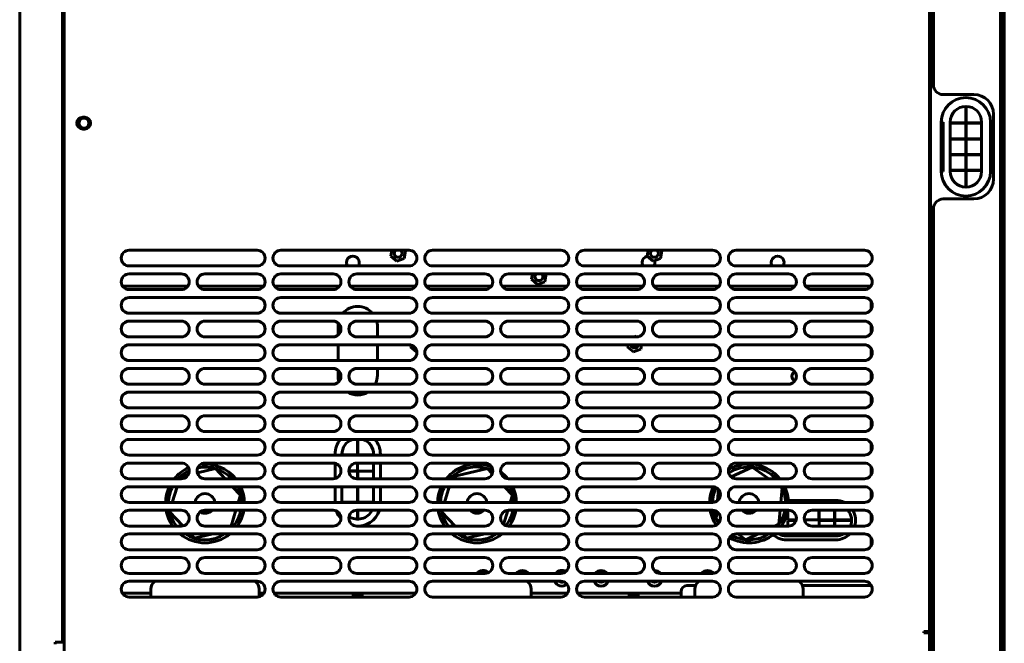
# Model space of a CAD drawing. Header units: millimetres. Extents: x 0 to 420, y 0 to 594.
# Tile 4 of 7: x 156 to 256, y 237 to 301. Entities that reach past the tile are written whole.
import ezdxf

# ---------------------------------------------------------------- set-up
doc = ezdxf.new("R2010")
doc.units = ezdxf.units.MM
doc.linetypes.add('K5LT_BASIC', pattern=[0])
doc.layers.add('Системный слой', color=7, linetype='Continuous')

msp = doc.modelspace()

# ---------------------------------------------------------------- linework, layer by layer
at = {"layer": 'Системный слой', "color": 150, "linetype": 'K5LT_BASIC', "lineweight": 60, "true_color": 0x0080ff}
for p, q in [((155.9299, 195.5661), (155.9299, 426.4661)), ((160.4299, 233.1661), (160.4299, 415.8661)), ((248.3299, 195.5661), (248.3299, 415.9661)), ((255.5299, 195.0661), (255.5299, 416.4661)), ((160.2784, 412.2661), (160.2784, 237.4661)), ((160.3491, 237.4661), (160.3491, 412.2661)), ((248.2299, 410.4661), (248.2299, 238.5661)), ((248.2499, 287.1661), (248.2499, 407.8661)), ((255.4299, 303.7661), (255.4299, 194.8661)), ((255.5299, 303.7661), (255.5299, 194.8661)), ((255.8299, 303.7661), (255.8299, 194.8661)), ((248.6299, 303.1661), (248.6299, 294.0661)), ((255.4299, 300.5661), (255.5299, 300.5661)), ((255.4299, 299.5661), (255.5299, 299.5661)), ((255.5299, 299.4661), (255.8299, 299.4661)), ((255.5299, 299.4661), (255.5299, 281.4661)), ((252.7299, 293.0661), (249.6299, 293.0661)), ((251.9499, 291.7661), (251.9099, 291.7661)), ((251.9099, 291.7661), (251.9099, 290.1861)), ((251.9499, 290.1861), (251.9499, 291.7661)), ((162.5299, 290.7661), (162.3299, 290.7661)), ((254.7299, 284.4661), (254.7299, 291.0661)), ((249.4299, 285.2661), (249.4299, 290.2661)), ((249.4299, 290.2661), (249.6299, 290.2661)), ((249.6299, 290.2661), (249.6299, 285.2661)), ((250.3299, 290.2661), (250.3299, 285.2661)), ((251.9099, 290.1861), (250.3299, 290.1861)), ((250.3299, 290.1461), (251.9099, 290.1461)), ((251.9099, 290.1461), (251.9099, 288.5861)), ((253.5299, 290.1861), (251.9499, 290.1861)), ((251.9499, 288.5861), (251.9499, 290.1461)), ((251.9499, 290.1461), (253.5299, 290.1461)), ((253.5299, 285.2661), (253.5299, 290.2661)), ((254.4299, 290.2661), (254.4299, 285.2661)), ((162.3299, 289.5661), (162.5299, 289.5661)), ((251.9099, 288.5861), (250.3299, 288.5861)), ((250.3299, 288.5461), (251.9099, 288.5461)), ((251.9099, 288.5461), (251.9099, 286.9861)), ((253.5299, 288.5861), (251.9499, 288.5861)), ((251.9499, 286.9861), (251.9499, 288.5461)), ((251.9499, 288.5461), (253.5299, 288.5461)), ((248.3299, 287.1661), (248.2299, 287.1661)), ((251.9099, 286.9861), (250.3299, 286.9861)), ((250.3299, 286.9461), (251.9099, 286.9461)), ((251.9099, 286.9461), (251.9099, 285.3861)), ((253.5299, 286.9861), (251.9499, 286.9861)), ((251.9499, 285.3861), (251.9499, 286.9461)), ((251.9499, 286.9461), (253.5299, 286.9461)), ((248.3299, 285.5661), (248.2299, 285.5661)), ((249.4299, 285.2661), (249.6299, 285.2661)), ((251.9099, 285.3861), (250.3299, 285.3861)), ((250.3299, 285.3461), (251.9099, 285.3461)), ((251.9099, 285.3461), (251.9099, 283.7661)), ((253.5299, 285.3861), (251.9499, 285.3861)), ((251.9499, 285.3461), (253.5299, 285.3461)), ((251.9499, 283.7661), (251.9499, 285.3461)), ((251.9099, 283.7661), (251.9499, 283.7661)), ((249.6299, 282.4661), (252.7299, 282.4661)), ((248.6299, 281.4661), (248.6299, 195.8661)), ((255.5299, 281.4661), (255.5299, 280.2661)), ((248.3299, 280.5661), (248.2299, 280.5661)), ((248.2499, 273.4661), (248.2499, 280.5661)), ((255.5299, 278.2661), (255.5299, 280.2661)), ((160.2784, 279.1201), (160.3491, 279.1201)), ((160.2784, 279.1201), (160.3491, 279.1201)), ((160.2784, 278.5201), (160.3491, 278.5201)), ((255.5299, 278.2661), (255.5299, 277.0661)), ((167.0299, 277.2661), (180.0299, 277.2661)), ((182.4299, 277.2661), (195.4299, 277.2661)), ((193.6859, 277.2661), (193.5808, 276.6746)), ((194.9395, 276.4332), (195.0789, 277.2176)), ((197.8299, 277.2661), (210.8299, 277.2661)), ((213.2299, 277.2661), (226.2299, 277.2661)), ((219.6859, 277.2661), (219.5808, 276.6746)), ((220.9395, 276.4332), (221.0789, 277.2176)), ((221.0789, 277.2176), (221.0213, 277.2661)), ((228.6299, 277.2661), (241.6299, 277.2661)), ((255.5299, 277.0661), (255.5299, 270.6661)), ((193.5808, 276.6746), (194.1905, 276.1617)), ((194.1905, 276.1617), (194.9395, 276.4332)), ((219.5808, 276.6746), (220.1905, 276.1617)), ((220.1905, 276.1617), (220.9395, 276.4332)), ((167.0299, 275.6661), (180.0299, 275.6661)), ((167.0299, 274.8661), (172.3299, 274.8661)), ((180.0299, 274.8661), (174.7299, 274.8661)), ((182.4299, 275.6661), (195.4299, 275.6661)), ((182.4299, 274.8661), (187.7299, 274.8661)), ((195.4299, 274.8661), (190.1299, 274.8661)), ((197.8299, 275.6661), (210.8299, 275.6661)), ((197.8299, 274.8661), (203.1299, 274.8661)), ((210.8299, 274.8661), (205.5299, 274.8661)), ((207.9588, 274.8661), (207.8608, 274.3146)), ((209.2195, 274.0732), (209.3589, 274.8576)), ((209.3589, 274.8576), (209.3488, 274.8661)), ((213.2299, 275.6661), (226.2299, 275.6661)), ((213.2299, 274.8661), (218.5299, 274.8661)), ((226.2299, 274.8661), (220.9299, 274.8661)), ((228.6299, 275.6661), (241.6299, 275.6661)), ((228.6299, 274.8661), (233.9299, 274.8661)), ((241.6299, 274.8661), (236.3299, 274.8661)), ((207.8608, 274.3146), (208.4705, 273.8017)), ((208.4705, 273.8017), (209.2195, 274.0732)), ((166.3657, 273.6201), (172.994, 273.6201)), ((167.0299, 273.2661), (172.3299, 273.2661)), ((174.0657, 273.6201), (180.694, 273.6201)), ((180.0299, 273.2661), (174.7299, 273.2661)), ((181.7657, 273.6201), (188.394, 273.6201)), ((182.4299, 273.2661), (187.7299, 273.2661)), ((189.4657, 273.6201), (196.094, 273.6201)), ((195.4299, 273.2661), (190.1299, 273.2661)), ((197.1657, 273.6201), (203.794, 273.6201)), ((197.8299, 273.2661), (203.1299, 273.2661)), ((204.8657, 273.6201), (211.494, 273.6201)), ((210.8299, 273.2661), (205.5299, 273.2661)), ((212.5657, 273.6201), (219.194, 273.6201)), ((213.2299, 273.2661), (218.5299, 273.2661)), ((220.2657, 273.6201), (226.894, 273.6201)), ((226.2299, 273.2661), (220.9299, 273.2661)), ((227.9657, 273.6201), (234.594, 273.6201)), ((228.6299, 273.2661), (233.9299, 273.2661)), ((235.6657, 273.6201), (242.294, 273.6201)), ((241.6299, 273.2661), (236.3299, 273.2661)), ((248.2299, 273.4661), (248.3299, 273.4661)), ((167.0299, 272.4661), (180.0299, 272.4661)), ((182.4299, 272.4661), (195.4299, 272.4661)), ((197.8299, 272.4661), (210.8299, 272.4661)), ((213.2299, 272.4661), (226.2299, 272.4661)), ((228.6299, 272.4661), (241.6299, 272.4661)), ((242.3299, 272.0534), (242.3299, 271.2788)), ((167.0299, 270.8661), (180.0299, 270.8661)), ((182.4299, 270.8661), (195.4299, 270.8661)), ((197.8299, 270.8661), (210.8299, 270.8661)), ((213.2299, 270.8661), (226.2299, 270.8661)), ((228.6299, 270.8661), (241.6299, 270.8661)), ((167.0299, 270.0661), (172.3299, 270.0661)), ((180.0299, 270.0661), (174.7299, 270.0661)), ((182.4299, 270.0661), (187.7299, 270.0661)), ((195.4299, 270.0661), (190.1299, 270.0661)), ((197.8299, 270.0661), (203.1299, 270.0661)), ((210.8299, 270.0661), (205.5299, 270.0661)), ((213.2299, 270.0661), (218.5299, 270.0661)), ((226.2299, 270.0661), (220.9299, 270.0661)), ((228.6299, 270.0661), (233.9299, 270.0661)), ((241.6299, 270.0661), (236.3299, 270.0661)), ((255.5299, 270.6661), (255.8299, 270.6661)), ((188.2299, 268.6416), (188.2299, 269.5661)), ((192.2299, 269.5661), (192.2299, 268.4661)), ((242.3299, 269.6534), (242.3299, 268.8788)), ((255.5299, 269.2161), (255.8299, 269.2161)), ((255.5299, 268.9161), (255.8299, 268.9161)), ((167.0299, 268.4661), (172.3299, 268.4661)), ((180.0299, 268.4661), (174.7299, 268.4661)), ((182.4299, 268.4661), (187.7299, 268.4661)), ((195.4299, 268.4661), (190.1299, 268.4661)), ((197.8299, 268.4661), (203.1299, 268.4661)), ((210.8299, 268.4661), (205.5299, 268.4661)), ((213.2299, 268.4661), (218.5299, 268.4661)), ((218.4693, 268.5306), (218.2915, 268.4661)), ((218.5457, 268.4663), (218.4693, 268.5306)), ((226.2299, 268.4661), (220.9299, 268.4661)), ((228.6299, 268.4661), (233.9299, 268.4661)), ((241.6299, 268.4661), (236.3299, 268.4661)), ((167.0299, 267.6661), (180.0299, 267.6661)), ((182.4299, 267.6661), (195.4299, 267.6661)), ((188.2299, 266.0661), (188.2299, 267.6661)), ((192.2299, 267.6661), (192.2299, 266.0661)), ((195.6112, 267.6453), (195.5808, 267.4746)), ((195.5808, 267.4746), (196.1905, 266.9617)), ((196.1905, 266.9617), (196.2227, 266.9733)), ((197.8299, 267.6661), (210.8299, 267.6661)), ((213.2299, 267.6661), (226.2299, 267.6661)), ((217.6149, 267.6661), (217.5808, 267.4746)), ((217.5808, 267.4746), (218.1905, 266.9617)), ((218.1905, 266.9617), (218.9395, 267.2332)), ((218.9395, 267.2332), (219.0165, 267.6661)), ((228.6299, 267.6661), (241.6299, 267.6661)), ((242.3299, 267.2534), (242.3299, 266.4788)), ((255.5299, 267.4661), (255.8299, 267.4661)), ((255.5299, 267.4661), (255.5299, 239.7661)), ((167.0299, 266.0661), (180.0299, 266.0661)), ((182.4299, 266.0661), (195.4299, 266.0661)), ((197.8299, 266.0661), (210.8299, 266.0661)), ((213.2299, 266.0661), (226.2299, 266.0661)), ((228.6299, 266.0661), (241.6299, 266.0661)), ((167.0299, 265.2661), (172.3299, 265.2661)), ((180.0299, 265.2661), (174.7299, 265.2661)), ((182.4299, 265.2661), (187.7299, 265.2661)), ((188.2299, 264.5661), (188.2299, 265.0906)), ((195.4299, 265.2661), (190.1299, 265.2661)), ((192.2299, 265.2661), (192.2299, 264.5661)), ((197.8299, 265.2661), (203.1299, 265.2661)), ((210.8299, 265.2661), (205.5299, 265.2661)), ((213.2299, 265.2661), (218.5299, 265.2661)), ((226.2299, 265.2661), (220.9299, 265.2661)), ((228.6299, 265.2661), (233.9299, 265.2661)), ((241.6299, 265.2661), (236.3299, 265.2661)), ((242.3299, 264.8534), (242.3299, 264.0788)), ((167.0299, 263.6661), (172.3299, 263.6661)), ((167.0299, 262.8661), (180.0299, 262.8661)), ((180.0299, 263.6661), (174.7299, 263.6661)), ((182.4299, 263.6661), (187.7299, 263.6661)), ((182.4299, 262.8661), (195.4299, 262.8661)), ((195.4299, 263.6661), (190.1299, 263.6661)), ((197.8299, 263.6661), (203.1299, 263.6661)), ((197.8299, 262.8661), (210.8299, 262.8661)), ((210.8299, 263.6661), (205.5299, 263.6661)), ((213.2299, 263.6661), (218.5299, 263.6661)), ((213.2299, 262.8661), (226.2299, 262.8661)), ((226.2299, 263.6661), (220.9299, 263.6661)), ((228.6299, 263.6661), (233.9299, 263.6661)), ((228.6299, 262.8661), (241.6299, 262.8661)), ((241.6299, 263.6661), (236.3299, 263.6661)), ((242.3299, 262.4534), (242.3299, 261.6788)), ((167.0299, 261.2661), (180.0299, 261.2661)), ((182.4299, 261.2661), (195.4299, 261.2661)), ((197.8299, 261.2661), (210.8299, 261.2661)), ((213.2299, 261.2661), (226.2299, 261.2661)), ((228.6299, 261.2661), (241.6299, 261.2661)), ((167.0299, 260.4661), (172.3299, 260.4661)), ((180.0299, 260.4661), (174.7299, 260.4661)), ((182.4299, 260.4661), (187.7299, 260.4661)), ((195.4299, 260.4661), (190.1299, 260.4661)), ((197.8299, 260.4661), (203.1299, 260.4661)), ((210.8299, 260.4661), (205.5299, 260.4661)), ((213.2299, 260.4661), (218.5299, 260.4661)), ((226.2299, 260.4661), (220.9299, 260.4661)), ((228.6299, 260.4661), (233.9299, 260.4661)), ((241.6299, 260.4661), (236.3299, 260.4661)), ((242.3299, 260.0534), (242.3299, 259.2788)), ((167.0299, 258.8661), (172.3299, 258.8661)), ((180.0299, 258.8661), (174.7299, 258.8661)), ((182.4299, 258.8661), (187.7299, 258.8661)), ((195.4299, 258.8661), (190.1299, 258.8661)), ((197.8299, 258.8661), (203.1299, 258.8661)), ((210.8299, 258.8661), (205.5299, 258.8661)), ((213.2299, 258.8661), (218.5299, 258.8661)), ((226.2299, 258.8661), (220.9299, 258.8661)), ((228.6299, 258.8661), (233.9299, 258.8661)), ((241.6299, 258.8661), (236.3299, 258.8661)), ((167.0299, 258.0661), (180.0299, 258.0661)), ((182.4299, 258.0661), (195.4299, 258.0661)), ((190.2099, 258.0661), (190.2099, 256.4861)), ((190.2499, 256.4861), (190.2499, 258.0661)), ((197.8299, 258.0661), (210.8299, 258.0661)), ((213.2299, 258.0661), (226.2299, 258.0661)), ((228.6299, 258.0661), (241.6299, 258.0661)), ((242.3299, 257.6534), (242.3299, 256.8788)), ((167.0299, 256.4661), (180.0299, 256.4661)), ((182.4299, 256.4661), (195.4299, 256.4661)), ((187.9299, 256.5661), (187.9299, 256.4661)), ((188.5942, 256.4661), (188.5942, 256.4861)), ((188.5942, 256.4861), (188.6299, 256.4861)), ((188.6299, 256.4861), (188.6299, 256.5661)), ((190.2099, 256.4861), (188.6299, 256.4861)), ((188.6299, 256.4661), (188.6299, 256.4861)), ((191.8299, 256.4861), (190.2499, 256.4861)), ((191.8299, 256.5661), (191.8299, 256.4661)), ((192.5299, 256.4661), (192.5299, 256.5661)), ((197.8299, 256.4661), (210.8299, 256.4661)), ((213.2299, 256.4661), (226.2299, 256.4661)), ((228.6299, 256.4661), (241.6299, 256.4661)), ((167.0299, 255.6661), (172.3299, 255.6661)), ((173.954, 254.6711), (175.8023, 255.1021)), ((180.0299, 255.6661), (174.7299, 255.6661)), ((175.8023, 255.1021), (176.7727, 254.0661)), ((182.4299, 255.6661), (187.7299, 255.6661)), ((187.9299, 255.6407), (187.9299, 254.0915)), ((189.3301, 254.8861), (190.2099, 254.8861)), ((190.2099, 254.8461), (189.3301, 254.8461)), ((195.4299, 255.6661), (190.1299, 255.6661)), ((190.2099, 254.8861), (190.2099, 255.6661)), ((190.2099, 254.0661), (190.2099, 254.8461)), ((190.2499, 254.8461), (190.2499, 254.0661)), ((191.8299, 254.8461), (190.2499, 254.8461)), ((191.8299, 255.6661), (191.8299, 254.0661)), ((192.5299, 254.0661), (192.5299, 255.6661)), ((197.8299, 255.6661), (203.1299, 255.6661)), ((199.8038, 254.2629), (203.4023, 255.1021)), ((203.4023, 255.1021), (203.8811, 254.591)), ((210.8299, 255.6661), (205.5299, 255.6661)), ((213.2299, 255.6661), (218.5299, 255.6661)), ((226.2299, 255.6661), (220.9299, 255.6661)), ((228.1186, 254.2508), (230.2422, 255.2479)), ((228.6299, 255.6661), (233.9299, 255.6661)), ((230.2422, 255.2479), (231.9395, 254.0661)), ((241.6299, 255.6661), (236.3299, 255.6661)), ((242.3299, 255.2534), (242.3299, 254.4788)), ((167.0299, 254.0661), (172.3299, 254.0661)), ((172.1442, 254.0661), (172.2038, 254.2629)), ((172.2038, 254.2629), (173.0143, 254.4519)), ((180.0299, 254.0661), (174.7299, 254.0661)), ((182.4299, 254.0661), (187.7299, 254.0661)), ((195.4299, 254.0661), (190.1299, 254.0661)), ((197.8299, 254.0661), (203.1299, 254.0661)), ((199.7442, 254.0661), (199.8038, 254.2629)), ((210.8299, 254.0661), (205.5299, 254.0661)), ((213.2299, 254.0661), (218.5299, 254.0661)), ((226.2299, 254.0661), (220.9299, 254.0661)), ((228.6299, 254.0661), (233.9299, 254.0661)), ((241.6299, 254.0661), (236.3299, 254.0661)), ((167.0299, 253.2661), (180.0299, 253.2661)), ((171.4163, 251.6661), (171.9015, 253.2661)), ((177.5221, 253.2661), (178.3283, 252.4054)), ((182.4299, 253.2661), (195.4299, 253.2661)), ((187.9299, 253.2661), (187.9299, 251.6661)), ((188.5942, 253.2461), (188.5942, 253.2661)), ((188.6299, 253.2461), (188.5942, 253.2461)), ((188.6299, 253.2661), (188.6299, 253.2461)), ((190.2099, 253.2461), (188.6299, 253.2461)), ((188.6299, 251.6861), (188.6299, 253.2461)), ((190.2099, 251.6861), (190.2099, 253.2461)), ((191.8299, 253.2461), (190.2499, 253.2461)), ((190.2499, 253.2461), (190.2499, 251.6861)), ((191.8299, 253.2661), (191.8299, 251.6661)), ((192.5299, 251.6661), (192.5299, 253.2661)), ((197.8299, 253.2661), (210.8299, 253.2661)), ((199.0163, 251.6661), (199.5015, 253.2661)), ((205.1221, 253.2661), (205.9283, 252.4054)), ((213.2299, 253.2661), (226.2299, 253.2661)), ((226.7426, 251.8521), (226.8387, 252.9851)), ((228.6299, 253.2661), (241.6299, 253.2661)), ((233.0885, 253.2661), (233.2746, 253.1366)), ((233.2746, 253.1366), (233.1498, 251.6661)), ((242.3299, 252.8534), (242.3299, 252.0788)), ((178.3283, 252.4054), (178.1041, 251.6661)), ((205.9283, 252.4054), (205.7041, 251.6661)), ((233.9186, 251.8661), (238.7299, 251.8661)), ((167.0299, 251.6661), (180.0299, 251.6661)), ((167.0299, 250.8661), (172.3299, 250.8661)), ((171.1314, 250.7269), (171.1736, 250.8661)), ((180.0299, 250.8661), (174.7299, 250.8661)), ((177.8615, 250.8661), (177.3763, 249.2661)), ((182.4299, 251.6661), (195.4299, 251.6661)), ((182.4299, 250.8661), (187.7299, 250.8661)), ((188.5942, 251.6661), (188.5942, 251.6861)), ((188.5942, 251.6861), (188.6299, 251.6861)), ((188.6299, 251.6861), (188.6299, 251.6661)), ((188.6299, 251.6861), (190.2099, 251.6861)), ((195.4299, 250.8661), (190.1299, 250.8661)), ((190.2099, 250.0661), (190.2099, 250.8661)), ((190.2499, 251.6861), (191.8299, 251.6861)), ((190.2499, 250.8661), (190.2499, 250.0661)), ((197.8299, 251.6661), (210.8299, 251.6661)), ((197.8299, 250.8661), (203.1299, 250.8661)), ((198.7314, 250.7269), (198.7736, 250.8661)), ((205.4606, 250.8631), (205.0296, 249.4419)), ((210.8299, 250.8661), (205.5299, 250.8661)), ((213.2299, 251.6661), (226.2299, 251.6661)), ((213.2299, 250.8661), (218.5299, 250.8661)), ((226.2299, 250.8661), (220.9299, 250.8661)), ((228.6299, 251.6661), (241.6299, 251.6661)), ((228.6299, 250.8661), (233.9299, 250.8661)), ((233.082, 250.8661), (232.9623, 249.4548)), ((233.8499, 250.7701), (233.8499, 249.8861)), ((241.6299, 250.8661), (236.3299, 250.8661)), ((237.0099, 249.8861), (237.0099, 250.8661)), ((237.0499, 250.8661), (237.0499, 249.8861)), ((238.6099, 249.8861), (238.6099, 250.8661)), ((238.6499, 250.8661), (238.6499, 249.8861)), ((172.4854, 249.2814), (171.1314, 250.7269)), ((190.2499, 250.0661), (190.2099, 250.0661)), ((200.0997, 249.2661), (198.7314, 250.7269)), ((226.5852, 249.9957), (226.649, 250.7476)), ((226.9585, 249.7357), (226.5852, 249.9957)), ((234.7094, 249.8861), (233.8499, 249.8861)), ((234.699, 249.8461), (233.8499, 249.8461)), ((233.8499, 249.8461), (233.8499, 249.2661)), ((235.5504, 249.8861), (237.0099, 249.8861)), ((237.0499, 249.8861), (238.6099, 249.8861)), ((238.6099, 249.8461), (237.0499, 249.8461)), ((237.0499, 249.8461), (237.0499, 249.2661)), ((238.6099, 249.2661), (238.6099, 249.8461)), ((238.6499, 249.8861), (240.2299, 249.8861)), ((238.6499, 249.8461), (238.6499, 249.2661)), ((240.2299, 249.8461), (238.6499, 249.8461)), ((240.2299, 249.8861), (240.2299, 249.8461)), ((242.3299, 250.4534), (242.3299, 249.6788)), ((248.3299, 250.6661), (248.2299, 250.6661)), ((248.2499, 247.4661), (248.2499, 250.6661)), ((167.0299, 249.2661), (172.3299, 249.2661)), ((180.0299, 249.2661), (174.7299, 249.2661)), ((182.4299, 249.2661), (187.7299, 249.2661)), ((195.4299, 249.2661), (190.1299, 249.2661)), ((197.8299, 249.2661), (203.1299, 249.2661)), ((210.8299, 249.2661), (205.5299, 249.2661)), ((213.2299, 249.2661), (218.5299, 249.2661)), ((226.2299, 249.2661), (220.9299, 249.2661)), ((228.6299, 249.2661), (233.9299, 249.2661)), ((232.9623, 249.4548), (232.5605, 249.2661)), ((241.6299, 249.2661), (236.3299, 249.2661)), ((167.0299, 248.4661), (180.0299, 248.4661)), ((173.6575, 248.0301), (173.2491, 248.4661)), ((175.5269, 248.4661), (173.6575, 248.0301)), ((182.4299, 248.4661), (195.4299, 248.4661)), ((197.8299, 248.4661), (210.8299, 248.4661)), ((201.2575, 248.0301), (200.8491, 248.4661)), ((203.1269, 248.4661), (201.2575, 248.0301)), ((213.2299, 248.4661), (226.2299, 248.4661)), ((228.6299, 248.4661), (241.6299, 248.4661)), ((229.6176, 247.8843), (228.782, 248.4661)), ((230.8567, 248.4661), (229.6176, 247.8843)), ((233.8499, 248.2661), (233.7299, 248.2661)), ((238.7299, 247.8661), (233.7299, 247.8661)), ((233.8499, 248.4661), (233.8499, 248.2661)), ((235.4099, 248.2661), (233.8499, 248.2661)), ((235.4099, 248.2661), (235.4099, 248.4661)), ((237.0499, 248.2661), (235.4099, 248.2661)), ((237.0499, 248.4661), (237.0499, 248.2661)), ((238.6099, 248.2661), (237.0499, 248.2661)), ((238.6099, 248.2661), (238.6099, 248.4661)), ((238.6499, 248.2661), (238.6099, 248.2661)), ((238.6499, 248.4661), (238.6499, 248.2661)), ((238.7299, 248.2661), (238.6499, 248.2661)), ((242.3299, 248.0534), (242.3299, 247.2788)), ((167.0299, 246.8661), (180.0299, 246.8661)), ((182.4299, 246.8661), (195.4299, 246.8661)), ((197.8299, 246.8661), (210.8299, 246.8661)), ((213.2299, 246.8661), (226.2299, 246.8661)), ((228.6299, 246.8661), (241.6299, 246.8661)), ((248.3299, 247.4661), (248.2299, 247.4661)), ((167.0299, 246.0661), (172.3299, 246.0661)), ((180.0299, 246.0661), (174.7299, 246.0661)), ((182.4299, 246.0661), (187.7299, 246.0661)), ((195.4299, 246.0661), (190.1299, 246.0661)), ((197.8299, 246.0661), (203.1299, 246.0661)), ((210.8299, 246.0661), (205.5299, 246.0661)), ((213.2299, 246.0661), (218.5299, 246.0661)), ((226.2299, 246.0661), (220.9299, 246.0661)), ((228.6299, 246.0661), (233.9299, 246.0661)), ((241.6299, 246.0661), (236.3299, 246.0661)), ((248.3299, 246.6661), (248.2299, 246.6661)), ((248.2499, 229.7661), (248.2499, 246.6661)), ((167.0299, 244.4661), (172.3299, 244.4661)), ((180.0299, 244.4661), (174.7299, 244.4661)), ((182.4299, 244.4661), (187.7299, 244.4661)), ((195.4299, 244.4661), (190.1299, 244.4661)), ((197.8299, 244.4661), (203.1299, 244.4661)), ((210.8299, 244.4661), (205.5299, 244.4661)), ((213.2299, 244.4661), (218.5299, 244.4661)), ((226.2299, 244.4661), (220.9299, 244.4661)), ((228.6299, 244.4661), (233.9299, 244.4661)), ((241.6299, 244.4661), (236.3299, 244.4661)), ((248.2299, 244.0661), (248.3299, 244.0661)), ((167.0299, 243.6661), (180.0299, 243.6661)), ((169.2299, 242.0661), (169.2299, 242.8661)), ((180.2299, 242.8661), (180.2299, 242.0915)), ((182.4299, 243.6661), (195.4299, 243.6661)), ((197.8299, 243.6661), (210.8299, 243.6661)), ((207.8299, 242.8661), (207.8299, 242.0661)), ((213.2299, 243.6661), (226.2299, 243.6661)), ((223.6298, 243.2201), (224.4946, 243.2201)), ((224.4299, 242.0661), (224.4299, 242.8661)), ((228.6299, 243.6661), (241.6299, 243.6661)), ((235.3651, 243.2201), (242.3473, 243.2201)), ((235.4299, 242.8661), (235.4299, 242.0661)), ((169.2299, 242.4661), (166.3371, 242.4661)), ((167.0299, 242.0661), (180.0299, 242.0661)), ((180.7227, 242.4661), (180.2299, 242.4661)), ((196.1227, 242.4661), (181.7371, 242.4661)), ((182.4299, 242.0661), (195.4299, 242.0661)), ((190.2299, 242.3661), (189.7699, 242.3661)), ((189.7699, 242.3661), (189.7699, 242.0661)), ((190.6899, 242.3661), (190.2299, 242.3661)), ((190.6899, 242.3661), (190.6899, 242.0661)), ((197.8299, 242.0661), (210.8299, 242.0661)), ((211.5227, 242.4661), (207.8299, 242.4661)), ((223.0298, 242.4661), (212.5371, 242.4661)), ((213.2299, 242.0661), (226.2299, 242.0661)), ((218.2299, 242.3661), (217.7699, 242.3661)), ((217.7699, 242.3661), (217.7699, 242.0661)), ((218.6899, 242.3661), (218.2299, 242.3661)), ((218.6899, 242.3661), (218.6899, 242.0661)), ((223.0298, 242.0661), (223.0298, 242.6201)), ((228.6299, 242.0661), (241.6299, 242.0661)), ((255.4299, 239.7661), (255.5299, 239.7661)), ((247.8299, 238.5661), (247.6799, 238.5661)), ((247.6799, 238.5661), (247.6799, 238.4161)), ((247.6799, 238.4161), (248.2299, 238.4161)), ((248.2299, 238.5661), (247.8299, 238.5661)), ((248.2299, 238.4161), (248.2299, 238.5661)), ((248.2299, 238.4161), (248.2299, 233.1661)), ((159.5228, 237.4661), (159.5228, 237.2661)), ((159.7228, 237.4661), (159.5228, 237.4661)), ((160.0763, 237.4661), (159.7228, 237.4661)), ((160.2784, 237.4661), (160.0763, 237.4661)), ((160.3491, 237.4661), (160.4299, 237.4661)), ((255.5299, 237.4661), (255.8299, 237.4661))]:
    msp.add_line(p, q, dxfattribs=at)
msp.add_circle((162.442, 290.1661), 0.5, dxfattribs=at)
for centre, radius, start, end in [((249.6299, 294.0661), 1, 180, 270), ((251.9299, 290.2661), 2.5, 0, 180), ((252.7299, 291.0661), 2, 0, 90), ((251.9299, 290.2661), 1.6, 0, 180), ((162.3299, 290.1661), 0.6, 90, 270), ((162.5299, 290.1661), 0.6, 270, 90), ((251.9299, 285.2661), 2.5, 180, 0), ((251.9299, 285.2661), 1.6, 180, 0), ((252.7299, 284.4661), 2, 270, 0), ((249.6299, 281.4661), 1, 90, 180), ((167.0299, 276.4661), 0.8, 90, 270), ((180.0299, 276.4661), 0.8, 270, 90), ((182.4299, 276.4661), 0.8, 90, 270), ((194.3299, 276.9461), 0.4, 165.517363, 345.517363), ((194.3299, 276.9461), 0.4, 126.869898, 165.517363), ((194.3299, 276.9461), 0.4, 345.517363, 53.130102), ((195.4299, 276.4661), 0.8, 270, 90), ((197.8299, 276.4661), 0.8, 90, 270), ((210.8299, 276.4661), 0.8, 270, 90), ((213.2299, 276.4661), 0.8, 90, 270), ((220.3299, 276.9461), 0.4, 165.517363, 345.517363), ((220.3299, 276.9461), 0.4, 126.869898, 165.517363), ((220.3299, 276.9461), 0.4, 345.517363, 53.130102), ((226.2299, 276.4661), 0.8, 270, 90), ((228.6299, 276.4661), 0.8, 90, 270), ((241.6299, 276.4661), 0.8, 270, 90), ((159.7299, 276.0201), 0.65, 17.697433, 32.446857), ((159.7299, 276.0201), 0.65, 327.553143, 342.302567), ((189.7299, 276.0201), 0.65, 327.001616, 180), ((189.7299, 276.0201), 0.65, 180, 212.998384), ((219.7299, 276.0201), 0.65, 101.399363, 180), ((219.7299, 276.0201), 0.65, 180, 212.998384), ((219.7299, 276.0201), 0.65, 327.001616, 17.81798), ((232.8299, 276.0201), 0.65, 327.001616, 180), ((232.8299, 276.0201), 0.65, 180, 212.998384), ((167.0299, 274.0661), 0.8, 90, 270), ((172.3299, 274.0661), 0.8, 270, 90), ((174.7299, 274.0661), 0.8, 90, 270), ((180.0299, 274.0661), 0.8, 270, 90), ((182.4299, 274.0661), 0.8, 90, 270), ((187.7299, 274.0661), 0.8, 270, 90), ((190.1299, 274.0661), 0.8, 90, 270), ((195.4299, 274.0661), 0.8, 270, 90), ((197.8299, 274.0661), 0.8, 90, 270), ((203.1299, 274.0661), 0.8, 270, 90), ((205.5299, 274.0661), 0.8, 90, 270), ((208.6099, 274.5861), 0.4, 135.572996, 165.517363), ((208.6099, 274.5861), 0.4, 345.517363, 44.427004), ((210.8299, 274.0661), 0.8, 270, 90), ((213.2299, 274.0661), 0.8, 90, 270), ((218.5299, 274.0661), 0.8, 270, 90), ((220.9299, 274.0661), 0.8, 90, 270), ((226.2299, 274.0661), 0.8, 270, 90), ((228.6299, 274.0661), 0.8, 90, 270), ((233.9299, 274.0661), 0.8, 270, 90), ((236.3299, 274.0661), 0.8, 90, 270), ((241.6299, 274.0661), 0.8, 270, 90), ((208.6099, 274.5861), 0.4, 165.517363, 345.517363), ((167.0299, 271.6661), 0.8, 90, 270), ((180.0299, 271.6661), 0.8, 270, 90), ((182.4299, 271.6661), 0.8, 90, 270), ((195.4299, 271.6661), 0.8, 270, 90), ((197.8299, 271.6661), 0.8, 90, 270), ((210.8299, 271.6661), 0.8, 270, 90), ((213.2299, 271.6661), 0.8, 90, 270), ((226.2299, 271.6661), 0.8, 270, 90), ((228.6299, 271.6661), 0.8, 90, 270), ((241.6299, 271.6661), 0.8, 270, 90), ((190.2299, 269.5661), 2, 40.541602, 139.458398), ((167.0299, 269.2661), 0.8, 90, 270), ((172.3299, 269.2661), 0.8, 270, 90), ((174.7299, 269.2661), 0.8, 90, 270), ((180.0299, 269.2661), 0.8, 270, 90), ((182.4299, 269.2661), 0.8, 90, 270), ((187.7299, 269.2661), 0.8, 270, 90), ((190.2299, 269.5661), 2, 171.227433, 180), ((190.1299, 269.2661), 0.8, 90, 270), ((190.2299, 269.5661), 2, 0, 14.477512), ((195.4299, 269.2661), 0.8, 270, 90), ((197.8299, 269.2661), 0.8, 90, 270), ((203.1299, 269.2661), 0.8, 270, 90), ((205.5299, 269.2661), 0.8, 90, 270), ((210.8299, 269.2661), 0.8, 270, 90), ((213.2299, 269.2661), 0.8, 90, 270), ((218.5299, 269.2661), 0.8, 270, 90), ((220.9299, 269.2661), 0.8, 90, 270), ((226.2299, 269.2661), 0.8, 270, 90), ((228.6299, 269.2661), 0.8, 90, 270), ((233.9299, 269.2661), 0.8, 270, 90), ((236.3299, 269.2661), 0.8, 90, 270), ((241.6299, 269.2661), 0.8, 270, 90), ((167.0299, 266.8661), 0.8, 90, 270), ((180.0299, 266.8661), 0.8, 270, 90), ((182.4299, 266.8661), 0.8, 90, 270), ((195.4299, 266.8661), 0.8, 270, 90), ((197.8299, 266.8661), 0.8, 90, 270), ((210.8299, 266.8661), 0.8, 270, 90), ((213.2299, 266.8661), 0.8, 90, 270), ((218.3299, 267.7461), 0.4, 191.536959, 345.517363), ((218.3299, 267.7461), 0.4, 345.517363, 348.463041), ((226.2299, 266.8661), 0.8, 270, 90), ((228.6299, 266.8661), 0.8, 90, 270), ((241.6299, 266.8661), 0.8, 270, 90), ((167.0299, 264.4661), 0.8, 90, 270), ((172.3299, 264.4661), 0.8, 270, 90), ((174.7299, 264.4661), 0.8, 90, 270), ((180.0299, 264.4661), 0.8, 270, 90), ((182.4299, 264.4661), 0.8, 90, 270), ((187.7299, 264.4661), 0.8, 270, 90), ((190.1299, 264.4661), 0.8, 90, 270), ((195.4299, 264.4661), 0.8, 270, 90), ((197.8299, 264.4661), 0.8, 90, 270), ((203.1299, 264.4661), 0.8, 270, 90), ((205.5299, 264.4661), 0.8, 90, 270), ((210.8299, 264.4661), 0.8, 270, 90), ((213.2299, 264.4661), 0.8, 90, 270), ((218.5299, 264.4661), 0.8, 270, 90), ((220.9299, 264.4661), 0.8, 90, 270), ((226.2299, 264.4661), 0.8, 270, 90), ((228.6299, 264.4661), 0.8, 90, 270), ((233.9299, 264.4661), 0.8, 270, 90), ((234.7299, 264.4661), 0.46, 106.708344, 253.291656), ((236.3299, 264.4661), 0.8, 90, 270), ((241.6299, 264.4661), 0.8, 270, 90), ((190.2299, 264.5661), 2, 180, 198.296922), ((190.2299, 264.5661), 2, 333.256316, 0), ((167.0299, 262.0661), 0.8, 90, 270), ((180.0299, 262.0661), 0.8, 270, 90), ((182.4299, 262.0661), 0.8, 90, 270), ((190.2299, 264.5661), 2, 238.211669, 301.788331), ((195.4299, 262.0661), 0.8, 270, 90), ((197.8299, 262.0661), 0.8, 90, 270), ((210.8299, 262.0661), 0.8, 270, 90), ((213.2299, 262.0661), 0.8, 90, 270), ((226.2299, 262.0661), 0.8, 270, 90), ((228.6299, 262.0661), 0.8, 90, 270), ((241.6299, 262.0661), 0.8, 270, 90), ((167.0299, 259.6661), 0.8, 90, 270), ((172.3299, 259.6661), 0.8, 270, 90), ((174.7299, 259.6661), 0.8, 90, 270), ((180.0299, 259.6661), 0.8, 270, 90), ((182.4299, 259.6661), 0.8, 90, 270), ((187.7299, 259.6661), 0.8, 270, 90), ((190.1299, 259.6661), 0.8, 90, 270), ((195.4299, 259.6661), 0.8, 270, 90), ((197.8299, 259.6661), 0.8, 90, 270), ((203.1299, 259.6661), 0.8, 270, 90), ((205.5299, 259.6661), 0.8, 90, 270), ((210.8299, 259.6661), 0.8, 270, 90), ((213.2299, 259.6661), 0.8, 90, 270), ((218.5299, 259.6661), 0.8, 270, 90), ((220.9299, 259.6661), 0.8, 90, 270), ((226.2299, 259.6661), 0.8, 270, 90), ((228.6299, 259.6661), 0.8, 90, 270), ((233.9299, 259.6661), 0.8, 270, 90), ((236.3299, 259.6661), 0.8, 90, 270), ((241.6299, 259.6661), 0.8, 270, 90), ((167.0299, 257.2661), 0.8, 90, 270), ((180.0299, 257.2661), 0.8, 270, 90), ((182.4299, 257.2661), 0.8, 90, 270), ((190.2299, 256.5661), 2.3, 139.294293, 180), ((190.2299, 256.5661), 1.6, 110.364135, 180), ((190.2299, 256.5661), 1.6, 0, 69.635865), ((190.2299, 256.5661), 2.3, 0, 40.705707), ((195.4299, 257.2661), 0.8, 270, 90), ((197.8299, 257.2661), 0.8, 90, 270), ((210.8299, 257.2661), 0.8, 270, 90), ((213.2299, 257.2661), 0.8, 90, 270), ((226.2299, 257.2661), 0.8, 270, 90), ((228.6299, 257.2661), 0.8, 90, 270), ((241.6299, 257.2661), 0.8, 270, 90), ((159.7299, 256.2201), 0.65, 17.697433, 32.446857), ((159.7299, 256.2201), 0.65, 327.553143, 342.302567), ((167.0299, 254.8661), 0.8, 90, 270), ((174.7299, 251.5661), 4, 114.720897, 141.317813), ((174.7299, 251.5661), 3.7, 115.635778, 137.493358), ((172.3299, 254.8661), 0.8, 270, 90), ((174.7299, 254.8661), 0.8, 90, 270), ((174.7299, 251.5661), 3.7, 42.506642, 101.378876), ((174.7299, 251.5661), 4, 38.682187, 96.110646), ((180.0299, 254.8661), 0.8, 270, 90), ((182.4299, 254.8661), 0.8, 90, 270), ((187.7299, 254.8661), 0.8, 270, 90), ((190.1299, 254.8661), 0.8, 90, 270), ((195.4299, 254.8661), 0.8, 270, 90), ((197.8299, 254.8661), 0.8, 90, 270), ((202.3299, 251.5661), 4, 68.218121, 141.317813), ((202.3299, 251.5661), 3.7, 64.392331, 137.493358), ((203.1299, 254.8661), 0.8, 270, 90), ((205.5299, 254.8661), 0.8, 90, 270), ((202.3299, 251.5661), 4, 38.757252, 53.005556), ((210.8299, 254.8661), 0.8, 270, 90), ((213.2299, 254.8661), 0.8, 90, 270), ((218.5299, 254.8661), 0.8, 270, 90), ((220.9299, 254.8661), 0.8, 90, 270), ((226.2299, 254.8661), 0.8, 270, 90), ((228.6299, 254.8661), 0.8, 90, 270), ((229.9299, 251.5661), 4, 38.682187, 121.542771), ((229.9299, 251.5661), 3.7, 42.506642, 123.944737), ((233.9299, 254.8661), 0.8, 270, 90), ((236.3299, 254.8661), 0.8, 90, 270), ((241.6299, 254.8661), 0.8, 270, 90), ((167.0299, 252.4661), 0.8, 90, 270), ((174.7299, 251.5661), 4, 154.849337, 178.567456), ((174.7299, 251.5661), 3.7, 152.647767, 178.451277), ((174.7299, 251.5661), 3.7, 1.548723, 27.352233), ((174.7299, 251.5661), 4, 1.432544, 25.150663), ((180.0299, 252.4661), 0.8, 270, 90), ((182.4299, 252.4661), 0.8, 90, 270), ((195.4299, 252.4661), 0.8, 270, 90), ((197.8299, 252.4661), 0.8, 90, 270), ((202.3299, 251.5661), 4, 154.849337, 178.567456), ((202.3299, 251.5661), 3.7, 152.647767, 178.451277), ((202.3299, 251.5661), 3.7, 1.548723, 27.352233), ((202.3299, 251.5661), 4, 1.432544, 25.150663), ((210.8299, 252.4661), 0.8, 270, 90), ((213.2299, 252.4661), 0.8, 90, 270), ((229.9299, 251.5661), 4, 154.908809, 178.567456), ((226.2299, 252.4661), 0.8, 270, 90), ((229.9299, 251.5661), 3.7, 154.206127, 178.451259), ((228.6299, 252.4661), 0.8, 90, 270), ((229.9299, 251.5661), 3.7, 1.548723, 27.352233), ((229.9299, 251.5661), 4, 1.432544, 25.150663), ((241.6299, 252.4661), 0.8, 270, 90), ((174.7299, 251.5661), 1, 5.73917, 174.26083), ((202.3299, 251.5661), 1, 5.73917, 174.26083), ((229.9299, 251.5661), 1, 5.73917, 174.26083), ((238.7299, 249.8661), 2, 64.158067, 90), ((167.0299, 250.0661), 0.8, 90, 270), ((174.7299, 251.5661), 4, 190.078658, 215.099632), ((174.7299, 251.5661), 3.7, 190.90547, 218.434651), ((172.3299, 250.0661), 0.8, 270, 90), ((174.7299, 250.0661), 0.8, 90, 270), ((174.7299, 251.5661), 1, 240.458639, 315.572996), ((174.7299, 251.5661), 3.7, 321.565349, 349.09453), ((174.7299, 251.5661), 4, 324.900368, 349.921342), ((180.0299, 250.0661), 0.8, 270, 90), ((182.4299, 250.0661), 0.8, 90, 270), ((187.7299, 250.0661), 0.8, 270, 90), ((190.2299, 251.5661), 2.3, 199.63743, 222.290083), ((190.1299, 250.0661), 0.8, 90, 270), ((190.2299, 251.5661), 1.6, 236.517518, 334.05552), ((190.2299, 251.5661), 2.3, 263.939119, 342.281068), ((195.4299, 250.0661), 0.8, 270, 90), ((197.8299, 250.0661), 0.8, 90, 270), ((202.3299, 251.5661), 4, 190.078658, 215.099632), ((202.3299, 251.5661), 3.7, 190.90547, 218.434651), ((202.3299, 251.5661), 1, 224.427004, 315.572996), ((203.1299, 250.0661), 0.8, 270, 90), ((205.5299, 250.0661), 0.8, 90, 270), ((202.3299, 251.5661), 3.7, 322.460644, 349.09453), ((202.3299, 251.5661), 4, 324.900368, 349.921342), ((210.8299, 250.0661), 0.8, 270, 90), ((213.2299, 250.0661), 0.8, 90, 270), ((218.5299, 250.0661), 0.8, 270, 90), ((220.9299, 250.0661), 0.8, 90, 270), ((229.9299, 251.5661), 4, 190.078658, 213.556555), ((226.2299, 250.0661), 0.8, 270, 90), ((229.9299, 251.5661), 3.7, 190.950286, 213.185513), ((228.6299, 250.0661), 0.8, 90, 270), ((229.9299, 251.5661), 1, 224.427004, 312.023792), ((229.9299, 251.5661), 1, 312.023792, 315.572996), ((229.9299, 251.5661), 3.7, 321.565349, 349.09453), ((229.9299, 251.5661), 4, 324.900368, 349.921342), ((233.9299, 250.0661), 0.8, 270, 90), ((236.3299, 250.0661), 0.8, 90, 270), ((238.7299, 249.8661), 1.6, 337.975687, 38.682187), ((238.7299, 249.8661), 2, 342.542397, 30), ((241.6299, 250.0661), 0.8, 270, 90), ((167.0299, 247.6661), 0.8, 90, 270), ((174.7299, 251.5661), 4, 230.805033, 309.194967), ((174.7299, 251.5661), 3.7, 236.9125, 303.0875), ((180.0299, 247.6661), 0.8, 270, 90), ((182.4299, 247.6661), 0.8, 90, 270), ((195.4299, 247.6661), 0.8, 270, 90), ((197.8299, 247.6661), 0.8, 90, 270), ((202.3299, 251.5661), 4, 230.805033, 309.194967), ((202.3299, 251.5661), 3.7, 236.9125, 303.0875), ((210.8299, 247.6661), 0.8, 270, 90), ((213.2299, 247.6661), 0.8, 90, 270), ((226.2299, 247.6661), 0.8, 270, 90), ((228.6299, 247.6661), 0.8, 90, 270), ((229.9299, 251.5661), 4, 240.352978, 309.194967), ((229.9299, 251.5661), 3.7, 241.468482, 303.0875), ((233.7299, 249.8661), 2, 227.229584, 270), ((233.7299, 249.8661), 1.6, 241.044976, 270), ((238.7299, 249.8661), 1.6, 270, 298.955024), ((238.7299, 249.8661), 2, 270, 315.572996), ((241.6299, 247.6661), 0.8, 270, 90), ((167.0299, 245.2661), 0.8, 90, 270), ((172.3299, 245.2661), 0.8, 270, 90), ((174.7299, 245.2661), 0.8, 90, 270), ((180.0299, 245.2661), 0.8, 270, 90), ((182.4299, 245.2661), 0.8, 90, 270), ((187.7299, 245.2661), 0.8, 270, 90), ((190.1299, 245.2661), 0.8, 90, 270), ((195.4299, 245.2661), 0.8, 270, 90), ((197.8299, 245.2661), 0.8, 90, 270), ((203.1299, 245.2661), 0.8, 270, 90), ((205.5299, 245.2661), 0.8, 90, 270), ((210.8299, 245.2661), 0.8, 270, 90), ((213.2299, 245.2661), 0.8, 90, 270), ((218.5299, 245.2661), 0.8, 270, 90), ((220.9299, 245.2661), 0.8, 90, 270), ((226.2299, 245.2661), 0.8, 270, 90), ((228.6299, 245.2661), 0.8, 90, 270), ((233.9299, 245.2661), 0.8, 270, 90), ((236.3299, 245.2661), 0.8, 90, 270), ((241.6299, 245.2661), 0.8, 270, 90), ((202.9299, 243.9661), 0.79, 46.823475, 140.734752), ((206.9299, 243.9661), 0.79, 39.265248, 140.734752), ((210.9299, 243.9661), 0.79, 59.233749, 140.734752), ((214.9299, 243.9661), 0.79, 39.265248, 140.734752), ((220.3299, 243.9661), 0.79, 39.265248, 91.176634), ((225.7299, 243.9661), 0.79, 39.926916, 140.734752), ((167.0299, 242.8661), 0.8, 90, 270), ((170.2299, 242.8661), 1, 126.869898, 180), ((179.2299, 242.8661), 1, 0, 53.130102), ((180.0299, 242.8661), 0.8, 270, 90), ((182.4299, 242.8661), 0.8, 90, 270), ((195.4299, 242.8661), 0.8, 270, 90), ((197.8299, 242.8661), 0.8, 90, 270), ((206.8299, 242.8661), 1, 0, 53.130102), ((206.9299, 243.9661), 0.79, 325.879635, 337.681998), ((210.9299, 243.9661), 0.79, 202.318002, 311.178422), ((210.9299, 243.9661), 0.4, 228.590378, 297.933161), ((210.8299, 242.8661), 0.8, 270, 90), ((213.2299, 242.8661), 0.8, 90, 270), ((214.9299, 243.9661), 0.79, 202.318002, 337.681998), ((214.9299, 243.9661), 0.4, 228.590378, 311.409622), ((220.3299, 243.9661), 0.79, 202.318002, 337.681998), ((220.3299, 243.9661), 0.4, 228.590378, 311.409622), ((220.9499, 244.0661), 0.8, 210, 218.679844), ((223.6298, 242.6201), 0.6, 90, 180), ((225.4299, 242.8661), 1, 126.869898, 180), ((226.2299, 242.8661), 0.8, 270, 90), ((228.6299, 242.8661), 0.8, 90, 270), ((234.4299, 242.8661), 1, 0, 53.130102), ((241.6299, 242.8661), 0.8, 270, 90)]:
    msp.add_arc(centre, radius, start, end, dxfattribs=at)

doc.saveas('drawing.dxf')
